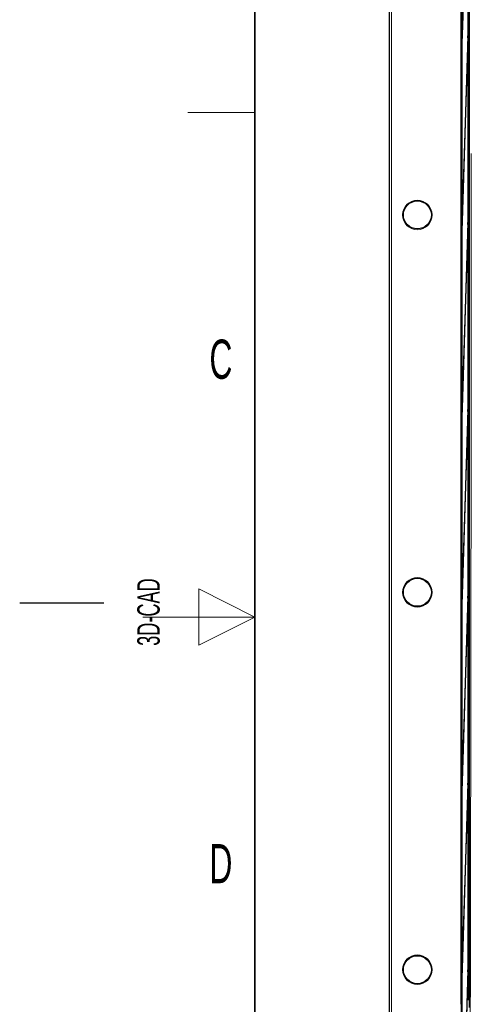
# Model space of a CAD drawing. Header units: millimetres. Extents: x 5 to 418, y 2 to 292.
# Tile 3 of 53: x 5 to 45, y 113 to 201. Entities that reach past the tile are written whole.
import ezdxf

# ---------------------------------------------------------------- set-up
doc = ezdxf.new("R2010")
doc.units = ezdxf.units.MM
doc.layers.add('SLD-0', color=7, linetype='Continuous')
doc.styles.add('SLDTEXTSTYLE1', font='TXT', dxfattribs={"width": 0.605})

msp = doc.modelspace()

# ---------------------------------------------------------------- linework, layer by layer
at = {"color": 7, "linetype": 'Continuous', "lineweight": 25}
for p, q in [((37.988, 251.287), (37.988, 81.287)), ((44.3981, 244.286), (44.3981, 88.773)), ((45.1117, 243.8134), (45.1117, 112.3991)), ((44.4646, 237.9203), (44.4646, 92.287)), ((44.4725, 92.287), (44.4725, 237.9203)), ((45.0289, 237.9203), (45.0289, 113.0536)), ((45.0368, 113.0536), (45.0368, 237.9203)), ((45.0053, 215.7655), (44.4922, 199.2285)), ((44.496, 198.8532), (45.0092, 215.3902)), ((44.4922, 199.2285), (44.496, 198.8532)), ((44.5072, 199.2123), (44.4922, 199.2285)), ((45.0053, 199.0988), (44.4922, 182.5619)), ((44.496, 182.1866), (45.0092, 198.7235)), ((45.0092, 198.7235), (45.0053, 199.0988)), ((44.4922, 182.5619), (44.496, 182.1866)), ((44.5072, 182.5457), (44.4922, 182.5619)), ((45.0053, 182.4321), (44.4922, 165.8952)), ((44.496, 165.5199), (45.0092, 182.0569)), ((45.0092, 182.0569), (45.0053, 182.4321)), ((44.4922, 165.8952), (44.496, 165.5199)), ((44.5072, 165.879), (44.4922, 165.8952)), ((45.0053, 165.7655), (44.4922, 149.2285)), ((44.496, 148.8532), (45.0092, 165.3902)), ((45.0092, 165.3902), (45.0053, 165.7655)), ((44.4922, 149.2285), (44.496, 148.8532)), ((44.5072, 149.2123), (44.4922, 149.2285)), ((45.0053, 149.0988), (44.4922, 132.5619)), ((44.496, 132.1866), (45.0092, 148.7235)), ((45.0092, 148.7235), (45.0053, 149.0988)), ((44.4922, 132.5619), (44.496, 132.1866)), ((44.5072, 132.5457), (44.4922, 132.5619)), ((45.0053, 132.4321), (44.4922, 115.8952)), ((44.496, 115.5199), (45.0092, 132.0569)), ((45.0092, 132.0569), (45.0053, 132.4321)), ((44.4922, 115.8952), (44.496, 115.5199)), ((44.5072, 115.879), (44.4922, 115.8952)), ((45.0053, 115.7655), (44.4922, 99.2285)), ((44.496, 98.8532), (45.0092, 115.3902)), ((45.0092, 115.3902), (45.0053, 115.7655)), ((45.0368, 113.0536), (45.0289, 113.0536))]:
    msp.add_line(p, q, dxfattribs=at)
at = {"color": 7, "linetype": 'Continuous', "lineweight": 18}
for p, q in [((38.0084, 81.287), (38.0084, 251.287)), ((38.175, 251.287), (38.175, 81.287)), ((45.1035, 112.6912), (45.1035, 239.4525)), ((44.3687, 112.6986), (44.3687, 237.8753)), ((44.3687, 112.6986), (44.3981, 112.6986))]:
    msp.add_line(p, q, dxfattribs=at)
for centre in [(40.488, 183.1203), (40.488, 149.4536), (40.488, 115.787)]:
    msp.add_circle(centre, 1.3167, dxfattribs=at)
at = {"color": 7, "linetype": 'Continuous', "lineweight": 25}
for centre in [(40.488, 183.1203), (40.488, 149.4536), (40.488, 115.787)]:
    msp.add_circle(centre, 1.25, dxfattribs=at)
at = {"color": 7, "linetype": 'Continuous', "lineweight": 18}
msp.add_open_spline([(45.1645, 88.9379), (45.1781, 94.9396), (45.202, 105.4637), (45.2302, 120.5499), (45.2524, 134.1693), (45.2709, 147.8048), (45.2858, 161.4214), (45.2974, 175.0174), (45.3022, 184.0666), (45.3045, 188.5913)], degree=3, knots=[0, 0, 0, 0, 0.1814894, 0.3182486, 0.4550077, 0.5917253, 0.7284429, 0.8642214, 1, 1, 1, 1], dxfattribs=at)
at = {"layer": 'SLD-0', "lineweight": 35}
msp.add_line((26, 282.5), (26, 12), dxfattribs=at)
at = {"layer": 'SLD-0', "lineweight": 18}
msp.add_line((20, 192.25), (26, 192.25), dxfattribs=at)
at = {"layer": 'SLD-0', "color": 7, "linetype": 'Continuous', "lineweight": 18}
for p, q in [((26, 147.25), (21, 149.75)), ((21, 149.75), (21, 144.75)), ((16, 147.25), (26, 147.25)), ((21, 144.75), (26, 147.25))]:
    msp.add_line(p, q, dxfattribs=at)
at = {"layer": 'SLD-0'}
msp.add_line((12.5, 148.5), (5, 148.5), dxfattribs=at)

# ---------------------------------------------------------------- texts
at = {"layer": 'SLD-0', "char_height": 3.5, "attachment_point": 2, "style": 'SLDTEXTSTYLE1'}
for s, insert in [('C', (22.9597, 172.0011)), ('D', (22.9597, 127.0011))]:
    msp.add_mtext(s, dxfattribs=dict(at, insert=insert))
at = {"layer": 'SLD-0', "insert": (15.4939, 144.6806), "char_height": 2, "attachment_point": 1, "rotation": 90, "style": 'SLDTEXTSTYLE1'}
msp.add_mtext('3D-CAD', dxfattribs=at)

doc.saveas('drawing.dxf')
